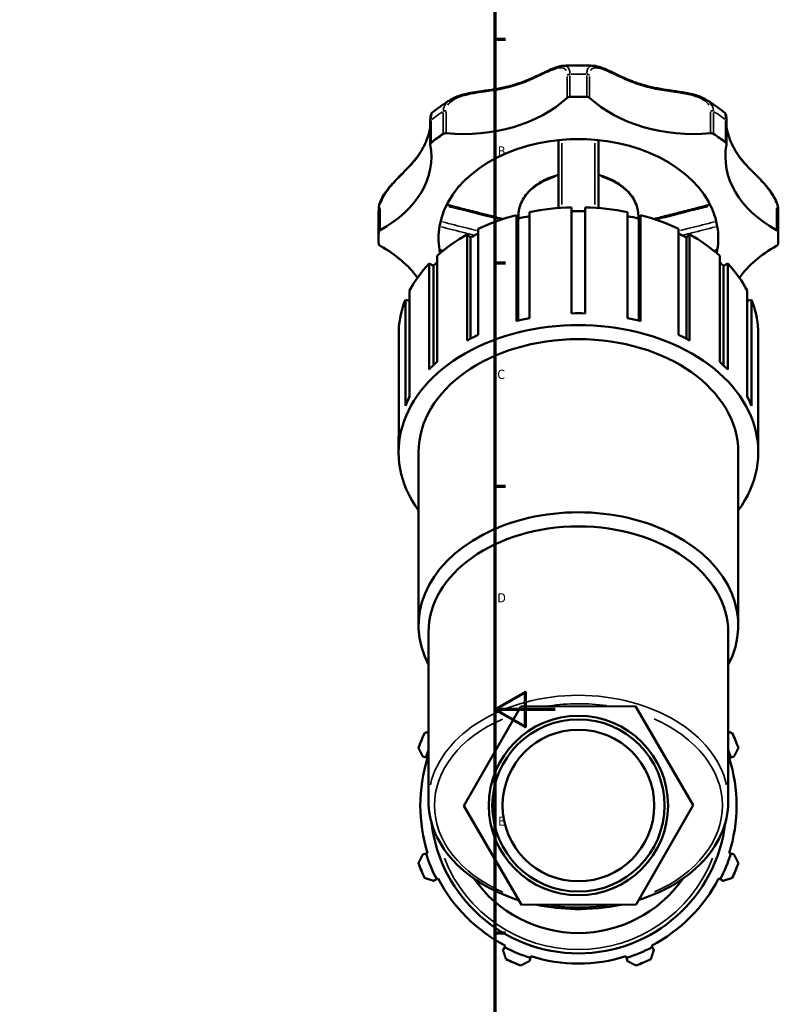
# Model space of a CAD drawing. Header units: millimetres. Extents: x 0 to 1099, y -440 to 851.
# Tile 8 of 11: x 663 to 915, y 199 to 526. Entities that reach past the tile are written whole.
import ezdxf

# ---------------------------------------------------------------- set-up
doc = ezdxf.new("R2010")
doc.units = ezdxf.units.MM
for name, color, linetype, lineweight in [('Border (ANSI)', 7, 'Continuous', 70), ('Visible (ANSI)', 7, 'Continuous', 50), ('Visible Narrow (ANSI)', 7, 'Continuous', 35)]:
    doc.layers.add(name, color=color, linetype=linetype, lineweight=lineweight)
doc.styles.add('Note Text (ANSI)', font='tahoma.ttf')

# ---------------------------------------------------------------- blocks, each defined once
blk = doc.blocks.new('Borders Default Border')
at = {"layer": 'Border (ANSI)'}
for p, q in [((821, 519.75), (824.45, 519.75)), ((821, 445.5), (824.45, 445.5)), ((821, 371.25), (824.45, 371.25)), ((821, 222.75), (824.45, 222.75))]:
    blk.add_line(p, q, dxfattribs=at)
at = {"layer": 'Border (ANSI)', "flags": 128}
for points in [[(20, 20), (20, 574), (821, 574), (821, 20), (20, 20)], [(841, 297), (821, 297), (831, 302.77), (831, 291.23), (821, 297)]]:
    blk.add_lwpolyline(points, dxfattribs=at)
at = {"layer": 'Border (ANSI)', "char_height": 3.05, "attachment_point": 7, "style": 'Note Text (ANSI)'}
for s, insert in [('B', (821.99, 481.1)), ('C', (821.8, 406.8)), ('D', (821.81, 332.6)), ('E', (822.05, 258.35))]:
    blk.add_mtext(s, dxfattribs=dict(at, insert=insert))

msp = doc.modelspace()

# ---------------------------------------------------------------- linework, layer by layer
at = {"layer": 'Visible (ANSI)'}
for p, q in [((799.49, 492.402), (799.49, 484.887)), ((897.959, 484.887), (897.959, 492.402)), ((832.415, 462.317), (832.415, 427.093)), ((846.465, 428.666), (846.465, 463.891)), ((850.985, 463.891), (850.985, 428.666)), ((865.035, 427.093), (865.035, 462.317)), ((782.305, 453.699), (782.305, 461.214)), ((828.116, 461.33), (828.671, 460.123)), ((828.116, 426.105), (828.116, 461.33)), ((828.671, 460.123), (828.671, 426.247)), ((828.799, 460.156), (828.799, 461.021)), ((868.651, 460.156), (868.651, 461.021)), ((868.779, 460.123), (869.333, 461.33)), ((868.779, 460.123), (868.779, 426.247)), ((869.333, 461.33), (869.333, 426.105)), ((915.145, 453.699), (915.145, 461.214)), ((811.785, 454.885), (812.84, 453.858)), ((811.785, 419.66), (811.785, 454.885)), ((815.442, 456.763), (815.442, 421.539)), ((882.008, 421.539), (882.008, 456.763)), ((884.61, 453.858), (885.665, 454.885)), ((885.665, 454.885), (885.665, 419.66)), ((812.84, 453.858), (812.84, 420.233)), ((884.61, 453.858), (884.61, 420.233)), ((799.07, 445.186), (800.522, 444.44)), ((799.07, 409.962), (799.07, 445.186)), ((801.726, 447.772), (801.726, 412.548)), ((895.723, 412.548), (895.723, 447.772)), ((896.928, 444.44), (898.38, 445.186)), ((898.38, 445.186), (898.38, 409.962)), ((800.522, 444.44), (800.522, 411.426)), ((896.928, 444.44), (896.928, 411.426)), ((792.612, 436.224), (792.612, 401)), ((904.838, 401), (904.838, 436.224)), ((791.215, 433.184), (792.612, 432.863)), ((791.215, 397.96), (791.215, 433.184)), ((904.838, 432.863), (906.235, 433.184)), ((906.235, 433.184), (906.235, 397.96)), ((788.99, 423.25), (788.99, 388.025)), ((908.46, 388.025), (908.46, 423.25)), ((788.947, 382.513), (788.947, 386.427)), ((908.503, 382.513), (908.503, 386.427)), ((795.589, 324.98), (795.589, 382.513)), ((901.861, 324.98), (901.861, 382.513)), ((798.91, 266.49), (798.91, 322.632)), ((898.54, 266.49), (898.54, 322.632)), ((810.62, 264.99), (829.579, 298.044)), ((829.579, 298.044), (867.684, 298.152)), ((867.684, 298.152), (886.83, 265.206)), ((796.995, 281.408), (798.073, 281.069)), ((798.073, 281.069), (798.612, 280.899)), ((898.838, 280.899), (899.377, 281.069)), ((899.377, 281.069), (900.454, 281.408)), ((886.83, 265.206), (867.871, 232.152)), ((829.766, 232.044), (810.62, 264.99)), ((798.073, 249.128), (796.995, 248.788)), ((798.612, 249.298), (798.073, 249.128)), ((899.377, 249.128), (898.838, 249.298)), ((900.454, 248.788), (899.377, 249.128)), ((800.613, 240.053), (801.616, 240.575)), ((801.616, 240.575), (802.117, 240.836)), ((895.333, 240.836), (895.834, 240.575)), ((895.834, 240.575), (896.836, 240.053)), ((867.871, 232.152), (829.766, 232.044)), ((824.201, 217.989), (823.68, 216.987)), ((824.462, 218.49), (824.201, 217.989)), ((873.248, 217.989), (872.987, 218.49)), ((873.77, 216.987), (873.248, 217.989)), ((832.415, 213.369), (832.754, 214.446)), ((832.754, 214.446), (832.924, 214.985)), ((864.525, 214.985), (864.695, 214.446)), ((864.695, 214.446), (865.035, 213.369))]:
    msp.add_line(p, q, dxfattribs=at)
for radius in [29.807, 28.615, 25.2]:
    msp.add_circle((848.725, 265.098), radius, dxfattribs=at)
for radius, start, end in [(56.5, 154.79198, 160.20802), (56.5, 19.79198, 25.20802), (53.11, 159.71157, 162.5), (53.11, 17.5, 20.28843), (52.545, 162.5, 197.5), (52.545, 342.5, 17.5), (49.155, 186.73389, 353.26611), (53.11, 197.5, 207.5), (53.11, 332.5, 342.5), (56.5, 199.79198, 205.20802), (56.5, 334.79198, 340.20802), (52.545, 207.5, 242.5), (42.375, 215.04615, 324.95385), (52.545, 297.5, 332.5), (53.11, 242.5, 252.5), (53.11, 287.5, 297.5), (56.5, 244.79198, 250.20802), (52.545, 252.5, 287.5), (56.5, 289.79198, 295.20802)]:
    msp.add_arc((848.725, 265.098), radius, start, end, dxfattribs=at)
for centre, major_axis, start_param, end_param in [((810.477, 518.993), (-43.489, 0), 1.4394264, 2.4875644), ((845.968, 499.755), (1.23, 0), 1.6130966, 2.4875644), ((848.725, 453.699), (66.42, 0), 1.5284961, 1.6130966), ((851.482, 499.755), (1.23, 0), 0.6540283, 1.5284961), ((886.973, 518.993), (-43.489, 0), 0.6540283, 1.7021662), ((848.725, 453.699), (66.42, 0), 2.3138942, 2.3984947), ((804.619, 487.644), (1.23, 0), 1.4394264, 2.3138942), ((892.831, 487.644), (1.23, 0), 0.8276984, 1.7021662), ((848.725, 453.699), (66.42, 0), 0.7430979, 0.8276984), ((756.386, 480.745), (43.489, 0), 5.3664173, 6.4145552), ((800.72, 484.887), (-1.23, 0), 5.5400874, 6.4145552), ((848.725, 453.699), (-46.494, 0), 4.8301258, 6.1654485), ((848.725, 453.699), (46.494, 0), 1.4530595, 1.6885331), ((848.725, 453.699), (46.494, 0), 0.1177368, 1.4530595), ((941.063, 480.745), (-43.489, 0), 6.1518154, 7.1999534), ((896.729, 484.887), (1.23, 0), 6.1518154, 7.0262832), ((848.725, 421.652), (59.778, 0), 1.6086119, 1.84714), ((848.725, 421.652), (57.985, 0), 1.5318106, 1.609782), ((848.725, 421.652), (59.778, 0), 1.2944526, 1.5329808), ((848.725, 421.652), (59.778, 0), 1.9227712, 2.1612993), ((848.725, 421.652), (57.985, 0), 1.8559222, 1.9239413), ((848.725, 421.652), (57.985, 0), 1.2176514, 1.2856704), ((848.725, 421.652), (59.778, 0), 0.9802934, 1.2188215), ((848.725, 453.699), (-66.42, 0), 6.2408851, 6.3254856), ((783.593, 455.649), (-1.23, 0), 5.3664173, 6.2408851), ((848.725, 421.652), (59.778, 0), 2.2369304, 2.4754586), ((848.725, 453.699), (-46.494, 0), 6.1654485, 6.4009221), ((848.725, 421.652), (57.985, 0), 2.1821773, 2.2381006), ((848.725, 421.652), (57.985, 0), 0.9034921, 0.9594153), ((848.725, 421.652), (59.778, 0), 0.6661341, 0.9046622), ((848.725, 453.699), (46.494, 0), 6.1654485, 6.4009221), ((913.857, 455.649), (1.23, 0), 0.0423003, 0.916768), ((848.725, 453.699), (66.42, 0), 6.2408851, 6.3254856), ((783.593, 451.75), (-1.23, 0), 0.0423003, 0.916768), ((913.857, 451.75), (1.23, 0), 5.3664173, 6.2408851), ((756.386, 426.654), (43.489, 0), 0.4670254, 0.916768), ((848.725, 453.699), (-46.494, 0), 0.1177368, 0.1530278), ((848.725, 453.699), (46.494, 0), 6.1301575, 6.1654485), ((941.063, 426.654), (43.489, 0), 2.2248246, 2.6745672), ((848.725, 421.652), (-59.778, 0), 5.6926823, 5.9312105), ((848.725, 421.652), (57.985, 0), 2.515857, 2.5522598), ((848.725, 421.652), (57.985, 0), 0.5893328, 0.6257357), ((848.725, 421.652), (59.778, 0), 0.3519748, 0.590503), ((848.725, 421.652), (-59.778, 0), 6.0068416, 6.2453697), ((848.725, 421.652), (59.778, 0), 0.0378156, 0.2763437), ((848.725, 386.427), (-59.778, 0), 4.6745734, 4.7502045), ((848.725, 382.513), (-59.778, 0), 2.6657104, 6.7590676), ((848.725, 386.427), (-59.778, 0), 4.9887327, 5.0643638), ((848.725, 386.427), (-59.778, 0), 4.3604142, 4.4360453), ((848.725, 382.513), (-53.136, 0), 3.1415927, 6.2831853), ((848.725, 386.427), (-59.778, 0), 5.3028919, 5.3785231), ((848.725, 386.427), (-59.778, 0), 4.0462549, 4.121886), ((848.725, 386.427), (-59.778, 0), 5.6170512, 5.6926823), ((848.725, 386.427), (-59.778, 0), 3.7320956, 3.8077267), ((848.725, 386.427), (-59.778, 0), 5.9312105, 6.0068416), ((848.725, 386.427), (59.778, 0), 0.2763437, 0.3519748), ((848.725, 386.427), (-59.778, 0), 6.2453697, 6.2831853), ((848.725, 386.427), (59.778, 0), 0, 0.0378156), ((848.725, 324.98), (-53.136, 0), 2.7861715, 6.6386065), ((848.725, 322.632), (-49.815, 0), 3.1415927, 6.2831853)]:
    msp.add_ellipse(centre, major_axis=major_axis, ratio=0.7071068, start_param=start_param, end_param=end_param, dxfattribs=at)
for points, knots in [([(806.327, 499.743), (807.16, 500.258), (808.086, 500.654), (809.689, 501.191), (810.348, 501.374), (811.83, 501.731), (812.656, 501.894), (814.562, 502.23), (815.641, 502.39), (818.103, 502.747), (819.479, 502.941), (822.178, 503.388), (823.503, 503.64), (826.1, 504.249), (827.373, 504.604), (829.868, 505.424), (831.09, 505.888), (833.482, 506.889), (834.652, 507.426), (836.936, 508.504), (838.048, 509.045), (839.915, 509.884), (840.684, 510.208), (842.187, 510.72), (842.92, 510.913), (843.665, 510.955)], [0.592493, 0.592493, 0.592493, 0.592493, 0.8931077, 0.8931077, 1.094362, 1.094362, 1.3412752, 1.3412752, 1.6643509, 1.6643509, 2.0868979, 2.0868979, 2.5094448, 2.5094448, 2.9319918, 2.9319918, 3.3545388, 3.3545388, 3.7770857, 3.7770857, 4.1996327, 4.1996327, 4.5087976, 4.5087976, 4.8179626, 4.8179626, 4.8179626, 4.8179626]), ([(843.665, 510.955), (844.339, 510.993), (845.013, 511.024), (846.362, 511.07), (847.037, 511.085), (848.387, 511.1), (849.062, 511.1), (850.413, 511.085), (851.088, 511.07), (852.437, 511.024), (853.111, 510.993), (853.784, 510.955)], [4.63264543, 4.63264543, 4.63264543, 4.63264543, 4.66454285, 4.66454285, 4.69644027, 4.69644027, 4.72833769, 4.72833769, 4.76023511, 4.76023511, 4.79213253, 4.79213253, 4.79213253, 4.79213253]), ([(853.784, 510.955), (854.603, 510.909), (855.407, 510.683), (856.909, 510.147), (857.596, 509.856), (859.21, 509.131), (860.147, 508.68), (862.237, 507.688), (863.398, 507.145), (865.773, 506.123), (866.987, 505.643), (869.466, 504.79), (870.731, 504.416), (873.312, 503.775), (874.627, 503.508), (877.31, 503.042), (878.678, 502.843), (881.456, 502.442), (882.868, 502.241), (885.324, 501.794), (886.368, 501.573), (888.049, 501.102), (888.7, 500.889), (889.956, 500.383), (890.561, 500.091), (891.123, 499.743)], [0.737775, 0.737775, 0.737775, 0.737775, 1.0773049, 1.0773049, 1.3527394, 1.3527394, 1.7103182, 1.7103182, 2.1328652, 2.1328652, 2.5554122, 2.5554122, 2.9779593, 2.9779593, 3.4005063, 3.4005063, 3.8230534, 3.8230534, 4.2456004, 4.2456004, 4.5577399, 4.5577399, 4.7604927, 4.7604927, 4.9632454, 4.9632454, 4.9632454, 4.9632454]), ([(800.164, 495.404), (800.552, 495.715), (800.945, 496.021), (801.74, 496.626), (802.142, 496.924), (802.955, 497.512), (803.367, 497.801), (804.198, 498.371), (804.618, 498.652), (805.466, 499.204), (805.894, 499.476), (806.327, 499.743)], [3.86464048, 3.86464048, 3.86464048, 3.86464048, 3.89050873, 3.89050873, 3.91637698, 3.91637698, 3.94224523, 3.94224523, 3.96811349, 3.96811349, 3.99398174, 3.99398174, 3.99398174, 3.99398174]), ([(891.123, 499.743), (891.555, 499.476), (891.984, 499.204), (892.832, 498.652), (893.252, 498.371), (894.083, 497.801), (894.494, 497.512), (895.308, 496.924), (895.71, 496.626), (896.505, 496.021), (896.898, 495.715), (897.286, 495.404)], [5.43079622, 5.43079622, 5.43079622, 5.43079622, 5.45666448, 5.45666448, 5.48253273, 5.48253273, 5.50840098, 5.50840098, 5.53426923, 5.53426923, 5.56013748, 5.56013748, 5.56013748, 5.56013748]), ([(800.164, 495.404), (800.064, 495.323), (799.996, 495.247), (799.875, 495.09), (799.834, 495.016), (799.742, 494.834), (799.712, 494.744), (799.64, 494.505), (799.613, 494.366), (799.566, 494.054), (799.548, 493.885), (799.518, 493.506), (799.507, 493.297), (799.494, 492.861), (799.49, 492.639), (799.49, 492.402)], [5.02391444, 5.02391444, 5.02391444, 5.02391444, 5.04837493, 5.04837493, 5.08145257, 5.08145257, 5.14061175, 5.14061175, 5.24696509, 5.24696509, 5.35331843, 5.35331843, 5.45967178, 5.45967178, 5.55568116, 5.55568116, 5.55568116, 5.55568116]), ([(897.959, 492.402), (897.959, 492.664), (897.955, 492.909), (897.94, 493.359), (897.928, 493.564), (897.897, 493.936), (897.878, 494.102), (897.828, 494.408), (897.801, 494.546), (897.724, 494.783), (897.693, 494.868), (897.607, 495.031), (897.571, 495.092), (897.465, 495.234), (897.395, 495.316), (897.286, 495.404)], [0, 0, 0, 0, 0.10635003, 0.10635003, 0.21270007, 0.21270007, 0.3190501, 0.3190501, 0.42540013, 0.42540013, 0.47857515, 0.47857515, 0.50516266, 0.50516266, 0.53175016, 0.53175016, 0.53175016, 0.53175016]), ([(782.373, 463.503), (782.416, 464.204), (782.584, 464.922), (783.127, 466.416), (783.521, 467.191), (784.491, 468.781), (785.083, 469.587), (786.081, 470.818), (786.472, 471.271), (787.326, 472.223), (787.79, 472.716), (788.813, 473.777), (789.368, 474.335), (790.615, 475.584), (791.292, 476.261), (792.787, 477.81), (793.574, 478.672), (795.007, 480.419), (795.653, 481.305), (796.812, 483.142), (797.325, 484.095), (798.215, 486.05), (798.592, 487.053), (799.141, 488.825), (799.338, 489.599), (799.49, 490.331)], [0.0369989, 0.0369989, 0.0369989, 0.0369989, 0.2651289, 0.2651289, 0.5159091, 0.5159091, 0.7980164, 0.7980164, 0.9721193, 0.9721193, 1.177258, 1.177258, 1.4311476, 1.4311476, 1.7666465, 1.7666465, 2.2178274, 2.2178274, 2.6690083, 2.6690083, 3.1201892, 3.1201892, 3.5713701, 3.5713701, 3.9275349, 3.9275349, 3.9275349, 3.9275349]), ([(897.959, 490.331), (897.974, 490.261), (897.989, 490.191), (898.208, 489.183), (898.484, 488.187), (899.178, 486.198), (899.594, 485.204), (900.561, 483.277), (901.112, 482.345), (902.348, 480.541), (903.034, 479.669), (904.547, 477.929), (905.376, 477.06), (907.11, 475.303), (908.008, 474.419), (909.529, 472.856), (910.129, 472.223), (911.177, 471.044), (911.626, 470.513), (912.418, 469.501), (912.765, 469.026), (913.377, 468.107), (913.645, 467.667), (914.109, 466.808), (914.308, 466.391), (914.797, 465.18), (915.011, 464.378), (915.072, 463.564), (915.074, 463.533), (915.076, 463.503)], [1.6280647, 1.6280647, 1.6280647, 1.6280647, 1.6619783, 1.6619783, 2.1131606, 2.1131606, 2.564343, 2.564343, 3.0155253, 3.0155253, 3.4667077, 3.4667077, 3.91789, 3.91789, 4.3392638, 4.3392638, 4.6041221, 4.6041221, 4.8051114, 4.8051114, 4.972262, 4.972262, 5.1194759, 5.1194759, 5.254459, 5.254459, 5.5087469, 5.5087469, 5.5186825, 5.5186825, 5.5186825, 5.5186825]), ([(842.083, 486.238), (842.083, 482.88), (842.083, 479.522), (842.083, 473.543), (842.083, 470.92), (842.083, 468.3), (842.083, 466.752), (842.083, 465.205), (842.083, 463.659)], [0.7891029, 0.7891029, 0.7891029, 0.7891029, 1.9020137, 1.9020137, 2.7719634, 2.7719634, 2.7719634, 3.2859647, 3.2859647, 3.2859647, 3.2859647]), ([(855.367, 463.659), (855.367, 465.23), (855.367, 466.803), (855.367, 468.377), (855.367, 471.128), (855.367, 473.882), (855.367, 479.836), (855.367, 483.037), (855.367, 486.238)], [0.5651722, 0.5651722, 0.5651722, 0.5651722, 1.0876117, 1.0876117, 1.0876117, 2.001159, 2.001159, 3.0620341, 3.0620341, 3.0620341, 3.0620341]), ([(828.799, 461.021), (828.799, 462.527), (829.125, 464.031), (830.39, 466.903), (831.342, 468.266), (833.796, 470.739), (835.316, 471.838), (838.578, 473.547), (840.286, 474.192), (842.083, 474.65)], [3.1415927, 3.1415927, 3.1415927, 3.1415927, 3.4435617, 3.4435617, 3.7533083, 3.7533083, 4.0748908, 4.0748908, 4.3665158, 4.3665158, 4.3665158, 4.3665158]), ([(855.367, 474.65), (857.369, 474.14), (859.261, 473.397), (862.644, 471.498), (864.134, 470.341), (866.517, 467.733), (867.42, 466.286), (868.423, 463.545), (868.651, 462.284), (868.651, 461.021)], [5.0582622, 5.0582622, 5.0582622, 5.0582622, 5.3832055, 5.3832055, 5.7095655, 5.7095655, 6.0300305, 6.0300305, 6.2831853, 6.2831853, 6.2831853, 6.2831853]), ([(804.947, 464.772), (805.991, 464.505), (807.036, 464.238), (809.889, 463.51), (811.698, 463.049), (815.317, 462.128), (817.127, 461.669), (820.506, 460.813), (822.075, 460.416), (823.645, 460.021)], [0.3872224, 0.3872224, 0.3872224, 0.3872224, 0.7203739, 0.7203739, 1.2974067, 1.2974067, 1.8744394, 1.8744394, 2.3745242, 2.3745242, 2.3745242, 2.3745242]), ([(873.805, 460.021), (875.374, 460.416), (876.943, 460.813), (880.322, 461.669), (882.132, 462.128), (885.751, 463.049), (887.561, 463.51), (890.414, 464.238), (891.458, 464.505), (892.503, 464.772)], [0.8295668, 0.8295668, 0.8295668, 0.8295668, 1.3296516, 1.3296516, 1.9066844, 1.9066844, 2.4837171, 2.4837171, 2.8168687, 2.8168687, 2.8168687, 2.8168687]), ([(782.305, 461.214), (782.305, 461.367), (782.306, 461.519), (782.309, 461.825), (782.312, 461.977), (782.319, 462.283), (782.324, 462.435), (782.335, 462.74), (782.341, 462.893), (782.356, 463.198), (782.364, 463.35), (782.373, 463.503)], [3.141592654, 3.141592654, 3.141592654, 3.141592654, 3.150072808, 3.150072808, 3.158552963, 3.158552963, 3.167033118, 3.167033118, 3.175513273, 3.175513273, 3.183993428, 3.183993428, 3.183993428, 3.183993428]), ([(915.076, 463.503), (915.085, 463.35), (915.094, 463.198), (915.108, 462.893), (915.115, 462.74), (915.126, 462.435), (915.13, 462.283), (915.138, 461.977), (915.14, 461.825), (915.144, 461.519), (915.145, 461.367), (915.145, 461.214)], [6.240784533, 6.240784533, 6.240784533, 6.240784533, 6.249264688, 6.249264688, 6.257744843, 6.257744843, 6.266224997, 6.266224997, 6.274705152, 6.274705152, 6.283185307, 6.283185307, 6.283185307, 6.283185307]), ([(802.653, 449.501), (802.639, 449.505), (802.623, 449.536), (802.588, 449.651), (802.57, 449.734), (802.553, 449.838)], [0.104489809, 0.104489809, 0.104489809, 0.104489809, 0.148745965, 0.148745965, 0.193206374, 0.193206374, 0.193206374, 0.193206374]), ([(894.897, 449.838), (894.879, 449.73), (894.86, 449.645), (894.826, 449.534), (894.81, 449.505), (894.796, 449.501)], [0, 0, 0, 0, 0.045967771, 0.045967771, 0.088521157, 0.088521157, 0.088521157, 0.088521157]), ([(828.83, 233.655), (824.989, 234.853), (821.356, 236.401), (813.83, 240.619), (810.138, 243.48), (804.222, 249.913), (801.984, 253.479), (799.48, 260.24), (798.91, 263.364), (798.91, 266.49)], [1.9862028, 1.9862028, 1.9862028, 1.9862028, 2.2409726, 2.2409726, 2.5650661, 2.5650661, 2.8855309, 2.8855309, 3.1415927, 3.1415927, 3.1415927, 3.1415927]), ([(898.54, 266.49), (898.54, 262.73), (897.711, 258.973), (894.488, 251.81), (892.07, 248.413), (885.861, 242.284), (882.037, 239.569), (874.922, 235.918), (871.911, 234.69), (868.758, 233.699)], [0, 0, 0, 0, 0.3080786, 0.3080786, 0.6216384, 0.6216384, 0.942928, 0.942928, 1.152339, 1.152339, 1.152339, 1.152339]), ([(862.785, 232.138), (857.893, 231.108), (852.784, 230.621), (843.418, 230.76), (839.157, 231.219), (835.045, 232.059)], [1.28139882, 1.28139882, 1.28139882, 1.28139882, 1.59180246, 1.59180246, 1.85217428, 1.85217428, 1.85217428, 1.85217428])]:
    msp.add_open_spline(points, degree=3, knots=knots, dxfattribs=at)
for points in [[(802.653, 449.501), (802.933, 449.43), (803.213, 449.358), (803.492, 449.287)], [(893.957, 449.287), (894.237, 449.358), (894.517, 449.43), (894.796, 449.501)]]:
    msp.add_open_spline(points, degree=3, dxfattribs=at)
for points, weights in [([(798.91, 289.588), (798.263, 289.377), (797.605, 289.162)], [1.00977850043, 1.01149897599, 1.01307034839]), ([(899.844, 289.162), (899.186, 289.377), (898.54, 289.588)], [1.01307034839, 1.01149897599, 1.00977850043]), ([(795.562, 284.229), (796.293, 282.79), (796.995, 281.408)], [1.01307034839, 1.00941275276, 1.00494732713]), ([(900.454, 281.408), (901.156, 282.79), (901.887, 284.229)], [1.00494732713, 1.00941275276, 1.01307034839]), ([(796.995, 248.788), (796.293, 247.406), (795.562, 245.967)], [1.00494732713, 1.00941275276, 1.01307034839]), ([(901.887, 245.967), (901.156, 247.406), (900.454, 248.788)], [1.01307034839, 1.00941275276, 1.00494732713]), ([(797.605, 241.034), (799.14, 240.534), (800.613, 240.053)], [1.01307034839, 1.00941275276, 1.00494732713]), ([(896.836, 240.053), (898.31, 240.534), (899.844, 241.034)], [1.00494732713, 1.00941275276, 1.01307034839]), ([(823.68, 216.987), (824.16, 215.513), (824.661, 213.979)], [1.00494732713, 1.00941275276, 1.01307034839]), ([(872.789, 213.979), (873.289, 215.513), (873.77, 216.987)], [1.01307034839, 1.00941275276, 1.00494732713]), ([(829.594, 211.936), (831.033, 212.667), (832.415, 213.369)], [1.01307034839, 1.00941275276, 1.00494732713]), ([(865.035, 213.369), (866.417, 212.667), (867.856, 211.936)], [1.00494732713, 1.00941275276, 1.01307034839])]:
    msp.add_rational_spline(points, weights, degree=2, dxfattribs=at)
at = {"layer": 'Visible Narrow (ANSI)'}
for p, q in [((844.992, 507.423), (844.992, 500.659)), ((845.916, 500.999), (845.916, 507.762)), ((851.534, 507.762), (851.534, 500.999)), ((852.458, 500.659), (852.458, 507.423)), ((803.787, 495.423), (803.787, 488.66)), ((804.78, 488.882), (804.78, 495.645)), ((892.669, 495.645), (892.669, 488.882)), ((893.663, 488.66), (893.663, 495.423)), ((799.815, 485.851), (799.815, 492.614)), ((897.635, 492.614), (897.635, 485.851)), ((782.364, 462.824), (782.364, 456.061)), ((782.845, 456.715), (782.845, 463.478)), ((914.605, 463.478), (914.605, 456.715)), ((915.085, 456.061), (915.085, 462.824))]:
    msp.add_line(p, q, dxfattribs=at)
msp.add_arc((848.725, 265.098), 47.895, 201.49351, 338.50649, dxfattribs=at)
for centre, major_axis, start_param, end_param in [((845.968, 507.269), (1.23, 0), 1.65682, 2.443841), ((848.725, 461.214), (66.42, 0), 1.5327261, 1.6088666), ((851.482, 507.269), (-1.23, 0), 3.8393443, 4.6263653), ((848.725, 461.214), (66.42, 0), 2.3181243, 2.3942647), ((804.619, 495.158), (-1.23, 0), 4.6247425, 5.4117635), ((892.831, 495.158), (1.23, 0), 0.8714218, 1.6584428), ((848.725, 461.214), (66.42, 0), 0.7473279, 0.8234684), ((800.72, 492.402), (-1.23, 0), 5.5772423, 6.2460304), ((896.729, 492.402), (1.23, 0), 0.0371549, 0.705943), ((848.725, 461.021), (-19.926, 0), 5.1137739, 6.2216373), ((848.725, 461.021), (19.926, 0), 0.061548, 1.1694114), ((848.725, 461.214), (-66.42, 0), 6.2430001, 6.2810703), ((783.593, 463.163), (-1.23, 0), 5.4101407, 6.1971617), ((913.857, 463.163), (1.23, 0), 0.0860236, 0.8730447), ((848.725, 461.214), (66.42, 0), 0.002115, 0.0401852), ((848.725, 266.49), (49.815, 0), 0.1570796, 2.984513), ((848.725, 265.098), (47.847, 0), 1.3746755, 1.7749463), ((848.725, 265.098), (-47.847, 0), 5.2683429, 7.3010825), ((848.725, 265.098), (47.847, 0), 5.2683429, 7.3010825), ((848.725, 265.098), (-47.847, 0), 1.3746755, 1.7749463)]:
    msp.add_ellipse(centre, major_axis=major_axis, ratio=0.7071068, start_param=start_param, end_param=end_param, dxfattribs=at)
for points, knots in [([(845.91, 508.429), (845.867, 509.375), (845.612, 510.081), (845.017, 510.646), (844.826, 510.761), (844.387, 510.92), (844.136, 510.959), (843.866, 510.96)], [-5.51884737, -5.51884737, -5.51884737, -5.51884737, -5.14933991, -5.14933991, -5.00686701, -5.00686701, -4.85485123, -4.85485123, -4.85485123, -4.85485123]), ([(853.584, 510.961), (853.429, 510.96), (853.282, 510.947), (852.698, 510.838), (852.327, 510.621), (851.847, 509.958), (851.696, 509.576), (851.575, 508.899), (851.551, 508.671), (851.54, 508.429)], [-0.70088629, -0.70088629, -0.70088629, -0.70088629, -0.6141155, -0.6141155, -0.34117528, -0.34117528, -0.13122126, -0.13122126, -0.03688875, -0.03688875, -0.03688875, -0.03688875]), ([(805.323, 497.882), (805.404, 498.012), (805.493, 498.14), (806.007, 498.797), (806.569, 499.263), (807.852, 500.04), (808.563, 500.358), (809.973, 500.861), (810.662, 501.058), (812.528, 501.513), (813.729, 501.728), (816.026, 502.094), (817.123, 502.248), (819.862, 502.648), (821.496, 502.903), (824.176, 503.443), (825.239, 503.69), (828.139, 504.478), (829.942, 505.104), (833.377, 506.507), (835.014, 507.28), (837.506, 508.461), (838.413, 508.891), (840.138, 509.634), (840.957, 509.948), (842.486, 510.331), (843.186, 510.382), (843.942, 510.12), (844.127, 510.015), (844.43, 509.746), (844.554, 509.588), (844.656, 509.4)], [0.2777868, 0.2777868, 0.2777868, 0.2777868, 0.3411752, 0.3411752, 0.6141154, 0.6141154, 0.8760269, 0.8760269, 1.1038344, 1.1038344, 1.4795506, 1.4795506, 1.8212102, 1.8212102, 2.3387533, 2.3387533, 2.6853665, 2.6853665, 3.29906, 3.29906, 3.8993737, 3.8993737, 4.2616466, 4.2616466, 4.6239195, 4.6239195, 5.006867, 5.006867, 5.1493399, 5.1493399, 5.2779492, 5.2779492, 5.2779492, 5.2779492]), ([(852.793, 509.402), (852.843, 509.495), (852.899, 509.58), (853.221, 509.991), (853.579, 510.188), (854.417, 510.345), (854.893, 510.315), (855.864, 510.12), (856.348, 509.973), (857.694, 509.487), (858.595, 509.087), (860.386, 508.255), (861.272, 507.829), (863.558, 506.758), (864.992, 506.113), (867.463, 505.145), (868.474, 504.784), (871.324, 503.888), (873.201, 503.437), (876.986, 502.725), (878.896, 502.459), (881.979, 502.007), (883.144, 501.83), (885.442, 501.395), (886.577, 501.137), (888.773, 500.429), (889.826, 499.966), (890.996, 499.139), (891.284, 498.896), (891.765, 498.398), (891.962, 498.146), (892.125, 497.88)], [0.2777868, 0.2777868, 0.2777868, 0.2777868, 0.3411753, 0.3411753, 0.6141155, 0.6141155, 0.8760275, 0.8760275, 1.1038357, 1.1038357, 1.4795525, 1.4795525, 1.821209, 1.821209, 2.3387501, 2.3387501, 2.6853572, 2.6853572, 3.2990446, 3.2990446, 3.8993505, 3.8993505, 4.2616257, 4.2616257, 4.6239009, 4.6239009, 5.0068537, 5.0068537, 5.1493228, 5.1493228, 5.2779492, 5.2779492, 5.2779492, 5.2779492]), ([(806.1, 499.598), (805.545, 499.228), (805.063, 498.803), (804.33, 497.869), (804.07, 497.367), (803.854, 496.574), (803.81, 496.307), (803.794, 496.037)], [-0.56286837, -0.56286837, -0.56286837, -0.56286837, -0.34117524, -0.34117524, -0.13122124, -0.13122124, -0.02962465, -0.02962465, -0.02962465, -0.02962465]), ([(893.655, 496.036), (893.594, 497.039), (893.145, 497.972), (892.124, 499.021), (891.804, 499.286), (891.419, 499.551), (891.384, 499.575), (891.349, 499.598)], [-5.5261115, -5.5261115, -5.5261115, -5.5261115, -5.14932277, -5.14932277, -5.00685366, -5.00685366, -4.99286994, -4.99286994, -4.99286994, -4.99286994]), ([(799.816, 493.2), (799.827, 494.208), (799.92, 494.903), (800.075, 495.288), (800.105, 495.341), (800.135, 495.375)], [-5.52909283, -5.52909283, -5.52909283, -5.52909283, -5.13849723, -5.13849723, -5.05050278, -5.05050278, -5.05050278, -5.05050278]), ([(897.314, 495.376), (897.371, 495.31), (897.426, 495.184), (897.534, 494.749), (897.582, 494.397), (897.623, 493.721), (897.631, 493.471), (897.634, 493.2)], [-0.50516266, -0.50516266, -0.50516266, -0.50516266, -0.34146043, -0.34146043, -0.13133093, -0.13133093, -0.02658751, -0.02658751, -0.02658751, -0.02658751]), ([(783.065, 465.347), (783.171, 465.731), (783.314, 466.126), (783.817, 467.276), (784.256, 468.036), (785.24, 469.487), (785.78, 470.179), (786.823, 471.414), (787.322, 471.965), (788.635, 473.362), (789.443, 474.171), (790.861, 475.597), (791.483, 476.225), (793.006, 477.823), (793.863, 478.785), (795.572, 480.974), (796.388, 482.22), (797.537, 484.393), (797.939, 485.283), (798.651, 487.124), (798.955, 488.08), (799.195, 489.002)], [0.1969293, 0.1969293, 0.1969293, 0.1969293, 0.3414612, 0.3414612, 0.6146302, 0.6146302, 0.8808497, 0.8808497, 1.1129912, 1.1129912, 1.493972, 1.493972, 1.8134932, 1.8134932, 2.3167478, 2.3167478, 2.9215548, 2.9215548, 3.3212895, 3.3212895, 3.7416569, 3.7416569, 3.7416569, 3.7416569]), ([(898.255, 488.999), (898.542, 487.896), (898.92, 486.751), (899.945, 484.273), (900.633, 482.952), (901.976, 480.873), (902.562, 480.073), (904.333, 477.899), (905.63, 476.563), (908.242, 473.933), (909.529, 472.663), (911.871, 469.974), (912.935, 468.576), (913.976, 466.541), (914.22, 465.931), (914.382, 465.346)], [1.8139339, 1.8139339, 1.8139339, 1.8139339, 2.3168063, 2.3168063, 2.9218734, 2.9218734, 3.3217221, 3.3217221, 4.032338, 4.032338, 4.6215728, 4.6215728, 5.1388708, 5.1388708, 5.3587473, 5.3587473, 5.3587473, 5.3587473]), ([(843.218, 464.87), (843.222, 465.838), (843.225, 466.806), (843.228, 467.774), (843.237, 470.396), (843.243, 473.019), (843.254, 478.833), (843.258, 482.025), (843.262, 485.217)], [-3.093414, -3.093414, -3.093414, -3.093414, -2.7719634, -2.7719634, -2.7719634, -1.9020137, -1.9020137, -0.8443037, -0.8443037, -0.8443037, -0.8443037]), ([(854.188, 485.217), (854.191, 482.182), (854.195, 479.147), (854.206, 473.358), (854.212, 470.603), (854.221, 467.851), (854.224, 466.857), (854.228, 465.863), (854.232, 464.87)], [-3.0068332, -3.0068332, -3.0068332, -3.0068332, -2.001159, -2.001159, -1.0876117, -1.0876117, -1.0876117, -0.7577228, -0.7577228, -0.7577228, -0.7577228]), ([(805.68, 464.185), (807.468, 463.728), (809.257, 463.272), (814.395, 461.963), (817.745, 461.111), (821.097, 460.265), (821.416, 460.184), (821.734, 460.104), (822.052, 460.024)], [0.4975091, 0.4975091, 0.4975091, 0.4975091, 1.0679526, 1.0679526, 2.1359052, 2.1359052, 2.1359052, 2.2372849, 2.2372849, 2.2372849, 2.2372849]), ([(875.398, 460.024), (875.705, 460.101), (876.013, 460.179), (876.321, 460.257), (879.679, 461.105), (883.034, 461.957), (888.182, 463.269), (889.976, 463.727), (891.77, 464.185)], [0.9668061, 0.9668061, 0.9668061, 0.9668061, 1.0648747, 1.0648747, 1.0648747, 2.1344829, 2.1344829, 2.706582, 2.706582, 2.706582, 2.706582]), ([(814.814, 456.194), (813.694, 456.478), (812.573, 456.763), (808.809, 457.722), (806.165, 458.397), (803.521, 459.073)], [1.7358562, 1.7358562, 1.7358562, 1.7358562, 2.0930223, 2.0930223, 2.9362904, 2.9362904, 2.9362904, 2.9362904]), ([(893.928, 459.073), (891.281, 458.396), (888.633, 457.72), (884.868, 456.761), (883.752, 456.477), (882.636, 456.194)], [0.2680138, 0.2680138, 0.2680138, 0.2680138, 1.1125978, 1.1125978, 1.468448, 1.468448, 1.468448, 1.468448]), ([(803.136, 457.413), (805.769, 456.742), (808.403, 456.072), (811.901, 455.185), (812.766, 454.966), (813.631, 454.748)], [-2.9328923, -2.9328923, -2.9328923, -2.9328923, -2.0930223, -2.0930223, -1.817458, -1.817458, -1.817458, -1.817458]), ([(883.819, 454.748), (884.68, 454.965), (885.54, 455.183), (889.039, 456.07), (891.677, 456.741), (894.314, 457.413)], [-1.3868463, -1.3868463, -1.3868463, -1.3868463, -1.1125978, -1.1125978, -0.2714119, -0.2714119, -0.2714119, -0.2714119])]:
    msp.add_open_spline(points, degree=3, knots=knots, dxfattribs=at)
for points in [[(782.373, 463.488), (782.367, 463.396), (782.365, 463.305), (782.364, 463.215)], [(915.085, 463.215), (915.085, 463.305), (915.082, 463.396), (915.077, 463.487)], [(803.721, 449.538), (803.352, 449.633), (802.983, 449.727), (802.614, 449.822)], [(894.835, 449.822), (894.467, 449.727), (894.098, 449.633), (893.729, 449.538)]]:
    msp.add_open_spline(points, degree=3, dxfattribs=at)

# ---------------------------------------------------------------- block references
msp.add_blockref('Borders Default Border', (0, 0))

doc.saveas('drawing.dxf')
